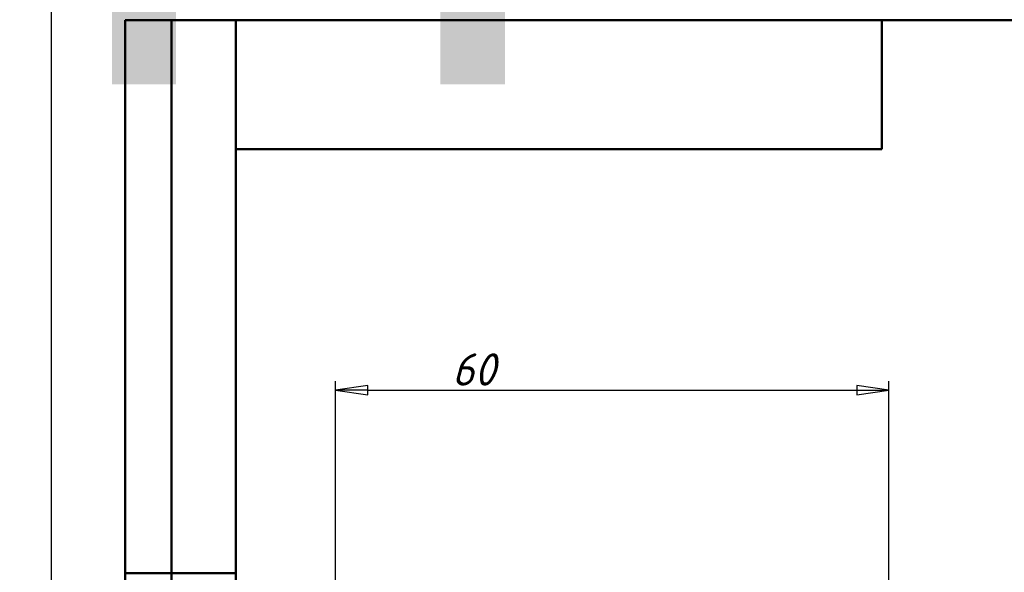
# Model space of a CAD drawing. Header units: millimetres. Extents: x -134 to 549, y -69 to 356.
# Tile 9 of 12: x -3 to 103, y 232 to 292. Entities that reach past the tile are written whole.
import ezdxf
from ezdxf.enums import TextEntityAlignment as Align

# ---------------------------------------------------------------- set-up
doc = ezdxf.new("R2018")
doc.units = ezdxf.units.MM
for name, color, linetype, lineweight in [('Кромка (ГОСТ)', 7, 'Continuous', 50), ('Обозначение (ГОСТ)', 7, 'Continuous', 25), ('Размер (ГОСТ)', 7, 'Continuous', 25), ('Эскизная геометрия (ГОСТ)', 7, 'Continuous', 50)]:
    doc.layers.add(name, color=color, linetype=linetype, lineweight=lineweight)
doc.styles.get("Standard").update_dxf_attribs({"font": 'GOST Common Italic.ttf'})
doc.styles.add('Обычный текст (ГОСТ)', font='GOST Common Italic.ttf')
doc.dimstyles.new('Обычный (ГОСТ)', dxfattribs={"dimtxt": 3.5, "dimasz": 3.5, "dimexe": 1, "dimexo": 0, "dimgap": 0.5, "dimtad": 1, "dimrnd": 1e-08, "dimtxsty": 'Обычный текст (ГОСТ)', "dimblk": 'Filled-1', "dimcen": 0.09, "dimdle": 15, "dimclrd": 256, "dimclre": 256, "dimclrt": 256, "dimazin": 2, "dimtfac": 0.714286, "dimtdec": 3, "dimtmove": 0, "dimatfit": 3, "dimfxl": 1, "dimtolj": 1, "dimlwd": 25, "dimlwe": 25, "dimarcsym": 0})

# ---------------------------------------------------------------- blocks, each defined once
blk = doc.blocks.new('ГОСТ - Доп. графы 2')
at = {"layer": 'Эскизная геометрия (ГОСТ)'}
for p, q in [((-12, 0), (-12, 120)), ((-12, 120), (0, 120)), ((-7, 0), (-7, 120)), ((-12, 60), (0, 60)), ((0, 0), (-12, 0))]:
    blk.add_line(p, q, dxfattribs=at)
at = {"layer": 'Обозначение (ГОСТ)', "lineweight": 30, "width": 0.8, "flags": 17}
for tag, p in [('Первичная_применяемость', (-3.65, 90.03)), ('Справочный_номер', (-3.55, 30.02))]:
    blk.add_attdef(tag, text='', height=3.17, rotation=90, dxfattribs=at).set_placement(p, align=Align.MIDDLE_CENTER)
blk = doc.blocks.new('ГОСТ - Доп. графы 3')
at = {"layer": 'Эскизная геометрия (ГОСТ)'}
for p, q in [((0, 0), (70, 0)), ((70, 0), (70, -14)), ((70, -14), (0, -14))]:
    blk.add_line(p, q, dxfattribs=at)
at = {"layer": 'Обозначение (ГОСТ)', "lineweight": 30, "width": 0.8}
blk.add_attdef('ОБОЗНАЧЕНИЕ', text='', height=5, rotation=180, dxfattribs=at).set_placement((34.94, -6.97), align=Align.MIDDLE_CENTER)
blk = doc.blocks.new('Рамки ГОСТ_ граница 297x210')
at = {"layer": 'Кромка (ГОСТ)', "lineweight": 25}
blk.add_line((0, 0), (0, 297), dxfattribs=at)
at = {"layer": 'Кромка (ГОСТ)'}
for p, q in [((205, 292), (20, 292)), ((20, 292), (20, 5))]:
    blk.add_line(p, q, dxfattribs=at)
blk = doc.blocks.new('Filled-1')
at = {"color": 0}
for p, q in [((0, 0), (-1, 0.143)), ((-1, 0.143), (-1, -0.143)), ((-1, 0), (0, 0)), ((-1, -0.143), (0, 0))]:
    blk.add_line(p, q, dxfattribs=at)
at = {"color": 0, "flags": 128}
blk.add_lwpolyline([(-1, -0.143), (0, 0), (-1, 0.143), (-1, -0.143)], dxfattribs=at)
at = {"color": 0}
blk.add_solid([(-1, -0.143), (0, 0), (-1, 0.143), (-1, -0.143)], dxfattribs=at)
blk = doc.blocks.new('*D8')
at = {"layer": 'Defpoints', "color": 0, "linetype": 'Continuous', "transparency": 16777216}
for p in [(90.78, 251.86), (30.78, 230.82), (90.78, 224.17)]:
    blk.add_point(p, dxfattribs=at)
at = {"layer": 'Размер (ГОСТ)', "linetype": 'Continuous', "lineweight": 25, "transparency": 16777216}
for p, q in [((30.78, 230.82), (30.78, 252.86)), ((34.28, 251.86), (87.28, 251.86)), ((90.78, 224.17), (90.78, 252.86))]:
    blk.add_line(p, q, dxfattribs=at)
at = {"layer": 'Размер (ГОСТ)', "linetype": 'Continuous', "lineweight": 25, "transparency": 16777216, "xscale": 3.5, "yscale": 3.5, "zscale": 3.5, "rotation": 180}
blk.add_blockref('Filled-1', (30.78, 251.86), dxfattribs=at)
at = {"layer": 'Размер (ГОСТ)', "linetype": 'Continuous', "lineweight": 25, "transparency": 16777216, "xscale": 3.5, "yscale": 3.5, "zscale": 3.5}
blk.add_blockref('Filled-1', (90.78, 251.86), dxfattribs=at)
at = {"layer": 'Размер (ГОСТ)', "linetype": 'Continuous', "lineweight": 25, "transparency": 16777216, "insert": (43.41, 255.86), "char_height": 3.5, "attachment_point": 1, "style": 'Обычный текст (ГОСТ)'}
blk.add_mtext('\\A1;60', dxfattribs=at)

msp = doc.modelspace()

# ---------------------------------------------------------------- block references
ref = msp.add_blockref('ГОСТ - Доп. графы 3', (20, 292))
lines = msp.add_mtext('\\W0.8000;UD50 ', dxfattribs={"layer": 'Обозначение (ГОСТ)', "insert": (54.9421, 285.0324), "char_height": 70.124838, "attachment_point": 1, "rotation": 180})
ref.add_attrib('ОБОЗНАЧЕНИЕ', '', (54.9421, 285.0324)).embed_mtext(lines)
for name, p in [('Рамки ГОСТ_ граница 297x210', (0, 0)), ('ГОСТ - Доп. графы 2', (20, 172))]:
    msp.add_blockref(name, p)

# ---------------------------------------------------------------- dimensions: what is measured, and where the dimension line sits
at = {"layer": 'Размер (ГОСТ)', "linetype": 'Continuous', "lineweight": 25}
dim = msp.add_linear_dim(base=(90.7803, 251.8647), p1=(30.7803, 230.8225), p2=(90.7803, 224.1674), angle=180, dimstyle='Обычный (ГОСТ)', override={"dimgap": 0.5, "dimdec": 2, "dimtol": 0, "dimlim": 0, "dimtp": 0, "dimtm": 0, "dimtdec": 3, "dimtofl": 0, "dimatfit": 1}, dxfattribs=at)
dim.commit()
dim.dimension.update_dxf_attribs({"geometry": '*D8', "text_midpoint": (45.7803, 251.8647), "dimtype": 160})

doc.saveas('drawing.dxf')
